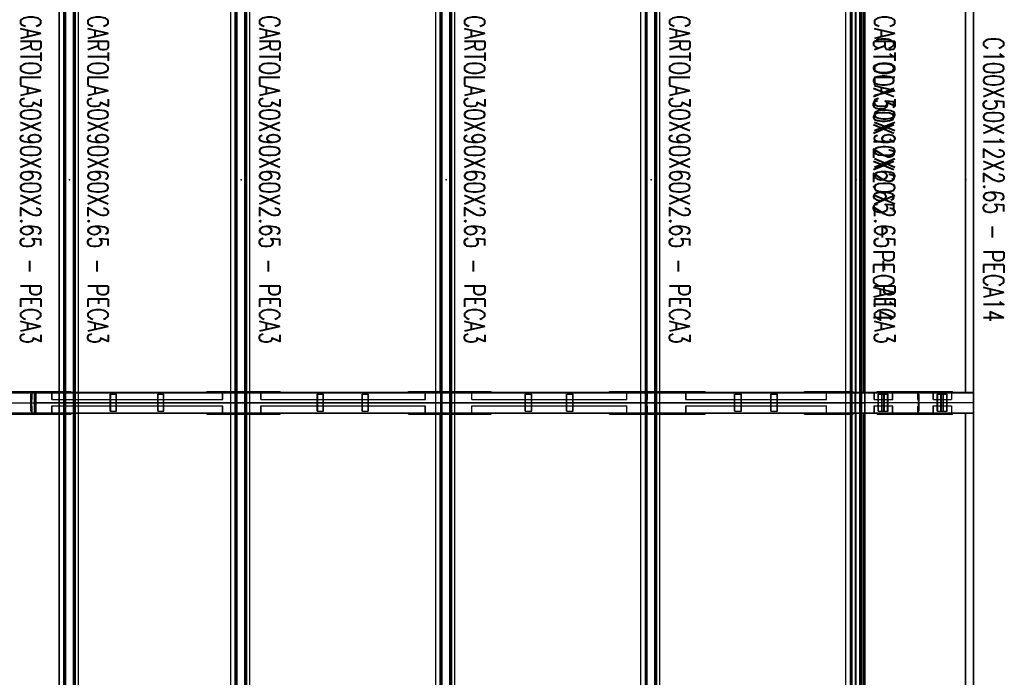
# Model space of a CAD drawing. Header units: feet. Extents: x -13577 to 173285, y -65833 to 34873.
# Tile 63 of 127: x 23670 to 29493, y 23986 to 27873. Entities that reach past the tile are written whole.
import ezdxf
from ezdxf.enums import TextEntityAlignment as Align

# ---------------------------------------------------------------- set-up
doc = ezdxf.new("R2010")
doc.units = ezdxf.units.FT
doc.header["$LTSCALE"] = 10
doc.header["$MEASUREMENT"] = 0
doc.linetypes.add('HIDDEN', pattern=[0.375, 0.25, -0.125])
doc.layers.get('0').update_dxf_attribs({"linetype": 'CONTINUOUS'})
for name, color, linetype in [('FORIR', 4, 'CONTINUOUS'), ('G', 3, 'CONTINUOUS'), ('TR', 6, 'HIDDEN'), ('TXT1', 7, 'CONTINUOUS')]:
    doc.layers.add(name, color=color, linetype=linetype)
doc.styles.add('1', font='romans.shx', dxfattribs={"width": 0.7, "height": 50})

# ---------------------------------------------------------------- blocks, each defined once
blk = doc.blocks.new('3D_INFOM')
blk.add_point((0, 0))
at = {"layer": 'FORIR', "flags": 1}
for tag, p in [('MARK', (7.55, -4.31)), ('NUM_DIS', (7.55, -11.68)), ('NOT_PEZ', (45.73, -11.68)), ('QTA_PEZ', (7.55, -18.55)), ('TIP_PEZ', (45.73, -18.55)), ('TRA_PEZ', (7.55, -26.33)), ('COS_PEZ', (45.73, -26.33)), ('DES_PEZ', (7.55, -33.75))]:
    blk.add_attdef(tag, p, '', height=5, dxfattribs=at)

msp = doc.modelspace()

# ---------------------------------------------------------------- linework, layer by layer
for p, q in [((18913.2, 25608.7), (23763.2, 25608.7)), ((18913.2, 25608.7), (23763.2, 25608.7)), ((22550.7, 25608.7), (23763.2, 25608.7)), ((23763.2, 25608.7), (24975.7, 25608.7)), ((23763.2, 25608.7), (23763.2, 25608.7)), ((23763.2, 25608.7), (28613.2, 25608.7)), ((28613.2, 25608.7), (23763.2, 25608.7)), ((24975.7, 25608.7), (26188.2, 25608.7)), ((24975.7, 25608.7), (24975.7, 25608.7)), ((26188.2, 25608.7), (27400.7, 25608.7)), ((26188.2, 25608.7), (26188.2, 25608.7)), ((27400.7, 25608.7), (28613.2, 25608.7)), ((27400.7, 25608.7), (27400.7, 25608.7)), ((28963.2, 25608.7), (28613.2, 25608.7)), ((29313.2, 25608.7), (28613.2, 25608.7)), ((29313.2, 25608.7), (28613.2, 25608.7)), ((28963.2, 25608.7), (28963.2, 25608.7)), ((29313.2, 25608.7), (28963.2, 25608.7))]:
    msp.add_line(p, q)
at = {"layer": 'G'}
for p, q in [((29313.2, 678.7), (29313.2, 31756.2)), ((23940.4, 741.2), (23940.4, 31693.7)), ((24000.1, 741.2), (24000.1, 31693.7)), ((24953.8, 741.2), (24953.8, 31693.7)), ((25013.5, 741.2), (25013.5, 31693.7)), ((26166.3, 741.2), (26166.3, 31693.7)), ((26226, 741.2), (26226, 31693.7)), ((27378.8, 741.2), (27378.8, 31693.7)), ((27438.5, 741.2), (27438.5, 31693.7)), ((28591.3, 741.2), (28591.3, 31693.7)), ((28651, 741.2), (28651, 31693.7)), ((28669.2, 741.2), (28669.2, 31693.7)), ((23904.6, 25671.2), (23904.6, 28183.7)), ((23904.9, 25671.2), (23904.9, 28183.7)), ((23931.7, 25671.2), (23931.7, 28183.7)), ((24018.2, 25671.2), (24018.2, 28183.7)), ((24918.1, 25671.2), (24918.1, 28183.7)), ((24918.4, 25671.2), (24918.4, 28183.7)), ((24945.2, 25671.2), (24945.2, 28183.7)), ((25031.7, 25671.2), (25031.7, 28183.7)), ((26130.6, 25671.2), (26130.6, 28183.7)), ((26130.9, 25671.2), (26130.9, 28183.7)), ((26157.7, 25671.2), (26157.7, 28183.7)), ((26244.2, 25671.2), (26244.2, 28183.7)), ((27343.1, 25671.2), (27343.1, 28183.7)), ((27343.4, 25671.2), (27343.4, 28183.7)), ((27370.2, 25671.2), (27370.2, 28183.7)), ((27456.7, 25671.2), (27456.7, 28183.7)), ((28555.6, 25671.2), (28555.6, 28183.7)), ((28555.9, 25671.2), (28555.9, 28183.7)), ((28582.7, 25671.2), (28582.7, 28183.7)), ((29263.2, 25668.2), (29263.2, 28186.8)), ((23619.9, 25676.2), (23904.6, 25676.2)), ((23758.3, 25671.2), (23768.2, 25671.2)), ((23758.3, 25546.2), (23758.3, 25671.2)), ((23758.6, 25668.2), (23767.9, 25668.2)), ((23758.6, 25549.3), (23758.6, 25668.2)), ((23758.6, 25668), (23767.9, 25668)), ((23763.2, 25668.2), (23763.2, 25676.2)), ((23763.2, 25549.4), (23763.2, 25668)), ((23767.9, 25549.3), (23767.9, 25668.2)), ((23768.2, 25546.2), (23768.2, 25671.2)), ((24776.2, 25671.2), (24776.2, 25676.2)), ((24776.2, 25676.2), (24918.1, 25676.2)), ((24791.1, 25671.2), (24791.1, 25676.2)), ((25031.7, 25676.2), (25210.7, 25676.2)), ((25210.7, 25671.2), (25210.7, 25676.2)), ((25969.9, 25671.2), (25969.9, 25676.2)), ((25969.9, 25676.2), (26130.6, 25676.2)), ((25984.9, 25671.2), (25984.9, 25676.2)), ((26244.2, 25676.2), (26457.6, 25676.2)), ((26457.6, 25671.2), (26457.6, 25676.2)), ((27157.3, 25671.2), (27157.3, 25676.2)), ((27157.3, 25676.2), (27343.1, 25676.2)), ((27172.2, 25671.2), (27172.2, 25676.2)), ((27438.5, 25671.2), (28613.2, 25671.2)), ((27456.7, 25676.2), (27723.9, 25676.2)), ((27723.9, 25671.2), (27723.9, 25676.2)), ((28310.4, 25671.2), (28310.4, 25676.2)), ((28310.4, 25676.2), (28555.6, 25676.2)), ((28325.4, 25671.2), (28325.4, 25676.2)), ((28669.2, 25671.2), (29313.2, 25671.2)), ((28740.2, 25671.2), (28740.2, 25676.2)), ((28740.2, 25676.2), (29186.2, 25676.2)), ((28990.2, 25671.2), (28990.2, 25676.2)), ((29186.2, 25671.2), (29186.2, 25676.2)), ((29263.2, 25668.2), (29310.2, 25668.2)), ((29310.2, 25549.3), (29310.2, 25668.2)), ((23931.7, 25608.7), (24000.1, 25608.7)), ((24945.2, 25608.7), (25013.5, 25608.7)), ((26157.7, 25608.7), (26226, 25608.7)), ((27370.2, 25608.7), (27438.5, 25608.7)), ((28582.7, 25608.7), (28669.2, 25608.7)), ((23619.9, 25541.2), (23904.6, 25541.2)), ((23758.3, 25546.2), (23768.2, 25546.2)), ((23758.6, 25549.4), (23767.9, 25549.4)), ((23758.6, 25549.3), (23767.9, 25549.3)), ((23763.2, 25541.2), (23763.2, 25549.3)), ((23904.6, 20371.2), (23904.6, 25546.2)), ((23904.9, 20371.2), (23904.9, 25546.2)), ((23931.7, 20371.2), (23931.7, 25546.2)), ((24018.2, 20371.2), (24018.2, 25546.2)), ((24776.2, 25541.2), (24776.2, 25546.2)), ((24776.2, 25541.2), (24918.1, 25541.2)), ((24791.1, 25541.2), (24791.1, 25546.2)), ((24918.1, 20371.2), (24918.1, 25546.2)), ((24918.4, 20371.2), (24918.4, 25546.2)), ((24945.2, 20371.2), (24945.2, 25546.2)), ((25031.7, 20371.2), (25031.7, 25546.2)), ((25031.7, 25541.2), (25210.7, 25541.2)), ((25210.7, 25541.2), (25210.7, 25546.2)), ((25969.9, 25541.2), (25969.9, 25546.2)), ((25969.9, 25541.2), (26130.6, 25541.2)), ((25984.9, 25541.2), (25984.9, 25546.2)), ((26130.6, 20371.2), (26130.6, 25546.2)), ((26130.9, 20371.2), (26130.9, 25546.2)), ((26157.7, 20371.2), (26157.7, 25546.2)), ((26244.2, 20371.2), (26244.2, 25546.2)), ((26244.2, 25541.2), (26457.6, 25541.2)), ((26457.6, 25541.2), (26457.6, 25546.2)), ((27157.3, 25541.2), (27157.3, 25546.2)), ((27157.3, 25541.2), (27343.1, 25541.2)), ((27172.2, 25541.2), (27172.2, 25546.2)), ((27343.1, 20371.2), (27343.1, 25546.2)), ((27343.4, 20371.2), (27343.4, 25546.2)), ((27370.2, 20371.2), (27370.2, 25546.2)), ((27438.5, 25546.2), (28613.2, 25546.2)), ((27456.7, 20371.2), (27456.7, 25546.2)), ((27456.7, 25541.2), (27723.9, 25541.2)), ((27723.9, 25541.2), (27723.9, 25546.2)), ((28310.4, 25541.2), (28310.4, 25546.2)), ((28310.4, 25541.2), (28555.6, 25541.2)), ((28325.4, 25541.2), (28325.4, 25546.2)), ((28555.6, 20371.2), (28555.6, 25546.2)), ((28555.9, 20371.2), (28555.9, 25546.2)), ((28582.7, 20371.2), (28582.7, 25546.2)), ((28669.2, 25546.2), (29313.2, 25546.2)), ((28740.2, 25541.2), (28740.2, 25546.2)), ((28740.2, 25541.2), (29186.2, 25541.2)), ((28990.2, 25541.2), (28990.2, 25546.2)), ((29186.2, 25541.2), (29186.2, 25546.2)), ((29263.2, 25549.3), (29310.2, 25549.3)), ((29263.2, 20368.2), (29263.2, 25549.3))]:
    msp.add_line(p, q, dxfattribs=at)
at = {"layer": 'TR'}
for p, q in [((23934.4, 741.2), (23934.4, 31693.7)), ((23943.1, 741.2), (23943.1, 31693.7)), ((23988.1, 741.2), (23988.1, 31693.7)), ((23991.4, 741.2), (23991.4, 31693.7)), ((23996.7, 741.2), (23996.7, 31693.7)), ((24017.9, 741.2), (24017.9, 31693.7)), ((24947.9, 741.2), (24947.9, 31693.7)), ((24956.6, 741.2), (24956.6, 31693.7)), ((25001.6, 741.2), (25001.6, 31693.7)), ((25004.9, 741.2), (25004.9, 31693.7)), ((25010.2, 741.2), (25010.2, 31693.7)), ((25031.4, 741.2), (25031.4, 31693.7)), ((26160.4, 741.2), (26160.4, 31693.7)), ((26169.1, 741.2), (26169.1, 31693.7)), ((26214.1, 741.2), (26214.1, 31693.7)), ((26217.4, 741.2), (26217.4, 31693.7)), ((26222.7, 741.2), (26222.7, 31693.7)), ((26243.9, 741.2), (26243.9, 31693.7)), ((27372.9, 741.2), (27372.9, 31693.7)), ((27381.6, 741.2), (27381.6, 31693.7)), ((27426.6, 741.2), (27426.6, 31693.7)), ((27429.9, 741.2), (27429.9, 31693.7)), ((27435.2, 741.2), (27435.2, 31693.7)), ((27456.4, 741.2), (27456.4, 31693.7)), ((28585.4, 741.2), (28585.4, 31693.7)), ((28594.1, 741.2), (28594.1, 31693.7)), ((28613.2, 741.2), (28613.2, 31693.7)), ((28639.1, 741.2), (28639.1, 31693.7)), ((28642.4, 741.2), (28642.4, 31693.7)), ((28647.7, 741.2), (28647.7, 31693.7)), ((28668.9, 741.2), (28668.9, 31693.7)), ((28615.9, 25671.2), (28615.9, 28183.7)), ((28660.6, 25671.2), (28660.6, 28183.7)), ((28663.2, 25671.2), (28663.2, 28183.7)), ((29265.9, 25671.2), (29265.9, 28183.7)), ((29310.6, 25671.2), (29310.6, 28183.7)), ((18263.2, 25668.2), (23758.6, 25668.2)), ((20085.9, 25671.2), (23758.3, 25671.2)), ((23736.2, 25671.2), (23736.2, 25676.2)), ((23736.2, 25558.7), (23736.2, 25658.7)), ((23736.2, 25658.7), (23741.2, 25658.7)), ((23741.2, 25546.2), (23741.2, 25671.2)), ((23741.2, 25627.2), (23744.4, 25627.2)), ((23744.4, 25668), (23758.6, 25668)), ((23744.4, 25627.2), (23744.4, 25668)), ((23763.2, 25668), (23763.2, 25668.2)), ((23767.9, 25668.2), (29263.2, 25668.2)), ((23767.9, 25668), (23785.2, 25668)), ((23768.2, 25671.2), (27438.5, 25671.2)), ((23785.2, 25668), (23785.2, 25671.2)), ((23790.2, 25671.2), (23790.2, 25676.2)), ((23861.1, 25627.2), (23861.1, 25671.2)), ((23861.1, 25627.2), (24872.3, 25627.2)), ((23862.8, 25627.2), (23862.8, 25668)), ((23862.8, 25668), (24894, 25668)), ((23884.6, 25668), (23884.6, 25671.2)), ((23904.6, 25676.2), (23974.2, 25676.2)), ((23904.6, 25546.2), (23904.6, 25671.2)), ((23904.9, 25546.2), (23904.9, 25671.2)), ((23912.5, 25671.2), (23912.5, 25676.2)), ((23915.5, 25671.2), (23915.5, 25676.2)), ((23931.7, 25546.2), (23931.7, 25671.2)), ((23974.2, 25671.2), (23974.2, 25676.2)), ((24018.2, 25546.2), (24018.2, 25671.2)), ((24206.2, 25658.7), (24242.7, 25658.7)), ((24206.2, 25558.7), (24206.2, 25658.7)), ((24208.9, 25558.7), (24208.9, 25658.7)), ((24240.1, 25558.7), (24240.1, 25658.7)), ((24242.7, 25558.7), (24242.7, 25658.7)), ((24486.3, 25658.7), (24522.8, 25658.7)), ((24486.3, 25558.7), (24486.3, 25658.7)), ((24489, 25558.7), (24489, 25658.7)), ((24520.1, 25558.7), (24520.1, 25658.7)), ((24522.8, 25558.7), (24522.8, 25658.7)), ((24870.6, 25627.2), (24870.6, 25671.2)), ((24872.3, 25627.2), (24872.3, 25668)), ((24894, 25668), (24894, 25671.2)), ((24918.1, 25676.2), (25031.7, 25676.2)), ((24918.1, 25546.2), (24918.1, 25671.2)), ((24918.4, 25546.2), (24918.4, 25671.2)), ((24945.2, 25546.2), (24945.2, 25671.2)), ((24945.7, 25671.2), (24945.7, 25676.2)), ((24948.7, 25558.7), (24948.7, 25658.7)), ((24948.7, 25658.7), (24953.7, 25658.7)), ((24953.7, 25546.2), (24953.7, 25671.2)), ((24953.7, 25627.2), (24956.9, 25627.2)), ((24956.9, 25627.2), (24956.9, 25668)), ((24956.9, 25668), (24997.7, 25668)), ((24997.7, 25668), (24997.7, 25671.2)), ((25005.1, 25671.2), (25005.1, 25676.2)), ((25020, 25671.2), (25020, 25676.2)), ((25031.7, 25546.2), (25031.7, 25671.2)), ((25096.7, 25627.2), (25096.7, 25671.2)), ((25096.7, 25627.2), (26070.2, 25627.2)), ((25098.2, 25627.2), (25098.2, 25668)), ((25098.2, 25668), (26089.3, 25668)), ((25117.3, 25668), (25117.3, 25671.2)), ((25430.2, 25658.7), (25467.8, 25658.7)), ((25430.2, 25558.7), (25430.2, 25658.7)), ((25432.5, 25558.7), (25432.5, 25658.7)), ((25465.5, 25558.7), (25465.5, 25658.7)), ((25467.8, 25558.7), (25467.8, 25658.7)), ((25695.2, 25558.7), (25695.2, 25658.7)), ((25695.2, 25658.7), (25732.9, 25658.7)), ((25697.6, 25558.7), (25697.6, 25658.7)), ((25730.6, 25558.7), (25730.6, 25658.7)), ((25732.9, 25558.7), (25732.9, 25658.7)), ((26068.7, 25627.2), (26068.7, 25671.2)), ((26070.2, 25627.2), (26070.2, 25668)), ((26089.3, 25668), (26089.3, 25671.2)), ((26130.6, 25676.2), (26244.2, 25676.2)), ((26130.6, 25546.2), (26130.6, 25671.2)), ((26130.9, 25546.2), (26130.9, 25671.2)), ((26161.2, 25558.7), (26161.2, 25658.7)), ((26161.2, 25658.7), (26166.2, 25658.7)), ((26166.2, 25546.2), (26166.2, 25671.2)), ((26166.2, 25627.2), (26169.4, 25627.2)), ((26169.4, 25627.2), (26169.4, 25668)), ((26169.4, 25668), (26210.2, 25668)), ((26210.2, 25668), (26210.2, 25671.2)), ((26218.7, 25671.2), (26218.7, 25676.2)), ((26233.6, 25671.2), (26233.6, 25676.2)), ((26244.2, 25546.2), (26244.2, 25671.2)), ((26343.4, 25627.2), (26343.4, 25671.2)), ((26343.4, 25627.2), (27261.5, 25627.2)), ((26344.6, 25668), (27277.6, 25668)), ((26344.6, 25627.2), (26344.6, 25668)), ((26360.7, 25668), (26360.7, 25671.2)), ((26659.3, 25558.7), (26659.3, 25658.7)), ((26659.3, 25658.7), (26698, 25658.7)), ((26661.2, 25558.7), (26661.2, 25658.7)), ((26696, 25558.7), (26696, 25658.7)), ((26698, 25558.7), (26698, 25658.7)), ((26903.6, 25558.7), (26903.6, 25658.7)), ((26903.6, 25658.7), (26942.4, 25658.7)), ((26905.6, 25558.7), (26905.6, 25658.7)), ((26940.4, 25558.7), (26940.4, 25658.7)), ((26942.4, 25558.7), (26942.4, 25658.7)), ((27260.2, 25627.2), (27260.2, 25671.2)), ((27261.5, 25627.2), (27261.5, 25668)), ((27277.6, 25668), (27277.6, 25671.2)), ((27343.1, 25676.2), (27456.7, 25676.2)), ((27343.1, 25546.2), (27343.1, 25671.2)), ((27343.4, 25546.2), (27343.4, 25671.2)), ((27370.2, 25546.2), (27370.2, 25671.2)), ((27373.7, 25658.7), (27378.7, 25658.7)), ((27373.7, 25558.7), (27373.7, 25658.7)), ((27373.9, 25671.2), (27373.9, 25676.2)), ((27378.7, 25546.2), (27378.7, 25671.2)), ((27378.7, 25627.2), (27381.9, 25627.2)), ((27381.9, 25668), (27422.7, 25668)), ((27381.9, 25627.2), (27381.9, 25668)), ((27422.7, 25668), (27422.7, 25671.2)), ((27430.9, 25671.2), (27430.9, 25676.2)), ((27445.8, 25671.2), (27445.8, 25676.2)), ((27456.7, 25546.2), (27456.7, 25671.2)), ((27610.1, 25627.2), (27610.1, 25671.2)), ((27610.1, 25627.2), (28442.1, 25627.2)), ((27611.1, 25668), (28454.9, 25668)), ((27611.1, 25627.2), (27611.1, 25668)), ((27623.9, 25668), (27623.9, 25671.2)), ((27898.2, 25658.7), (27937.8, 25658.7)), ((27898.2, 25558.7), (27898.2, 25658.7)), ((27899.8, 25558.7), (27899.8, 25658.7)), ((27936.2, 25558.7), (27936.2, 25658.7)), ((27937.8, 25558.7), (27937.8, 25658.7)), ((28111.9, 25658.7), (28151.4, 25658.7)), ((28111.9, 25558.7), (28111.9, 25658.7)), ((28113.4, 25558.7), (28113.4, 25658.7)), ((28149.9, 25558.7), (28149.9, 25658.7)), ((28151.4, 25558.7), (28151.4, 25658.7)), ((28441.1, 25627.2), (28441.1, 25671.2)), ((28442.1, 25627.2), (28442.1, 25668)), ((28454.9, 25668), (28454.9, 25671.2)), ((28555.6, 25676.2), (28599, 25676.2)), ((28555.6, 25546.2), (28555.6, 25671.2)), ((28555.9, 25546.2), (28555.9, 25671.2)), ((28563.2, 25668.2), (28563.2, 25671.2)), ((28582.7, 25546.2), (28582.7, 25671.2)), ((28584.1, 25671.2), (28584.1, 25676.2)), ((28599, 25671.2), (28599, 25676.2)), ((28609.3, 25668.2), (28609.3, 25671.2)), ((28610.2, 25549.3), (28610.2, 25668.2)), ((28613.2, 25671.2), (28669.2, 25671.2)), ((28613.9, 25549.3), (28613.9, 25668.2)), ((28614.2, 25546.2), (28614.2, 25671.2)), ((28723.1, 25627.2), (28723.1, 25671.2)), ((28723.1, 25627.2), (28833.2, 25627.2)), ((28724.7, 25668), (28853.4, 25668)), ((28724.7, 25627.2), (28724.7, 25668)), ((28744.9, 25668), (28744.9, 25671.2)), ((28746.6, 25658.7), (28805.6, 25658.7)), ((28746.6, 25558.7), (28746.6, 25658.7)), ((28749.1, 25558.7), (28749.1, 25658.7)), ((28768.3, 25558.7), (28768.3, 25658.7)), ((28770.8, 25558.7), (28770.8, 25658.7)), ((28781.4, 25558.7), (28781.4, 25658.7)), ((28783.8, 25558.7), (28783.8, 25658.7)), ((28803.1, 25558.7), (28803.1, 25658.7)), ((28805.6, 25558.7), (28805.6, 25658.7)), ((28831.6, 25627.2), (28831.6, 25671.2)), ((28833.2, 25627.2), (28833.2, 25668)), ((28853.4, 25668), (28853.4, 25671.2)), ((28936.2, 25671.2), (28936.2, 25676.2)), ((28941.2, 25668), (28941.2, 25671.2)), ((28941.2, 25668), (28982, 25668)), ((28982, 25627.2), (28982, 25668)), ((28982, 25627.2), (28985.2, 25627.2)), ((28985.2, 25546.2), (28985.2, 25671.2)), ((28985.2, 25658.7), (28990.2, 25658.7)), ((28990.2, 25558.7), (28990.2, 25658.7)), ((29073.1, 25627.2), (29073.1, 25671.2)), ((29073.1, 25627.2), (29183.2, 25627.2)), ((29074.7, 25627.2), (29074.7, 25668)), ((29074.7, 25668), (29203.4, 25668)), ((29094.9, 25668), (29094.9, 25671.2)), ((29096.6, 25658.7), (29155.6, 25658.7)), ((29096.6, 25558.7), (29096.6, 25658.7)), ((29099.1, 25558.7), (29099.1, 25658.7)), ((29118.3, 25558.7), (29118.3, 25658.7)), ((29120.8, 25558.7), (29120.8, 25658.7)), ((29131.4, 25558.7), (29131.4, 25658.7)), ((29133.8, 25558.7), (29133.8, 25658.7)), ((29153.1, 25558.7), (29153.1, 25658.7)), ((29155.6, 25558.7), (29155.6, 25658.7)), ((29181.6, 25627.2), (29181.6, 25671.2)), ((29183.2, 25627.2), (29183.2, 25668)), ((29203.4, 25668), (29203.4, 25671.2)), ((29310.2, 25668.2), (29313.2, 25668.2)), ((23741.2, 25590.2), (23744.4, 25590.2)), ((23744.4, 25549.4), (23744.4, 25590.2)), ((23861.1, 25590.2), (24872.3, 25590.2)), ((23861.1, 25546.2), (23861.1, 25590.2)), ((23862.8, 25549.4), (23862.8, 25590.2)), ((23904.6, 25608.7), (23931.7, 25608.7)), ((24000.1, 25608.7), (24018.2, 25608.7)), ((24870.6, 25546.2), (24870.6, 25590.2)), ((24872.3, 25549.4), (24872.3, 25590.2)), ((24918.1, 25608.7), (24945.2, 25608.7)), ((24953.7, 25590.2), (24956.9, 25590.2)), ((24956.9, 25549.4), (24956.9, 25590.2)), ((25013.5, 25608.7), (25031.7, 25608.7)), ((25096.7, 25546.2), (25096.7, 25590.2)), ((25096.7, 25590.2), (26070.2, 25590.2)), ((25098.2, 25549.4), (25098.2, 25590.2)), ((26068.7, 25546.2), (26068.7, 25590.2)), ((26070.2, 25549.4), (26070.2, 25590.2)), ((26130.6, 25608.7), (26157.7, 25608.7)), ((26166.2, 25590.2), (26169.4, 25590.2)), ((26169.4, 25549.4), (26169.4, 25590.2)), ((26226, 25608.7), (26244.2, 25608.7)), ((26343.4, 25590.2), (27261.5, 25590.2)), ((26343.4, 25546.2), (26343.4, 25590.2)), ((26344.6, 25549.4), (26344.6, 25590.2)), ((27260.2, 25546.2), (27260.2, 25590.2)), ((27261.5, 25549.4), (27261.5, 25590.2)), ((27343.1, 25608.7), (27370.2, 25608.7)), ((27378.7, 25590.2), (27381.9, 25590.2)), ((27381.9, 25549.4), (27381.9, 25590.2)), ((27438.5, 25608.7), (27456.7, 25608.7)), ((27610.1, 25590.2), (28442.1, 25590.2)), ((27610.1, 25546.2), (27610.1, 25590.2)), ((27611.1, 25549.4), (27611.1, 25590.2)), ((28441.1, 25546.2), (28441.1, 25590.2)), ((28442.1, 25549.4), (28442.1, 25590.2)), ((28555.6, 25608.7), (28582.7, 25608.7)), ((28723.1, 25546.2), (28723.1, 25590.2)), ((28723.1, 25590.2), (28833.2, 25590.2)), ((28724.7, 25549.4), (28724.7, 25590.2)), ((28831.6, 25546.2), (28831.6, 25590.2)), ((28833.2, 25549.4), (28833.2, 25590.2)), ((28982, 25590.2), (28985.2, 25590.2)), ((28982, 25549.4), (28982, 25590.2)), ((29073.1, 25546.2), (29073.1, 25590.2)), ((29073.1, 25590.2), (29183.2, 25590.2)), ((29074.7, 25549.4), (29074.7, 25590.2)), ((29181.6, 25546.2), (29181.6, 25590.2)), ((29183.2, 25549.4), (29183.2, 25590.2)), ((18263.2, 25549.3), (23758.6, 25549.3)), ((20085.9, 25546.2), (23758.3, 25546.2)), ((23736.2, 25558.7), (23741.2, 25558.7)), ((23736.2, 25541.2), (23736.2, 25546.2)), ((23744.4, 25549.4), (23758.6, 25549.4)), ((23763.2, 25549.4), (23763.2, 25549.3)), ((23767.9, 25549.4), (23785.2, 25549.4)), ((23767.9, 25549.3), (29263.2, 25549.3)), ((23768.2, 25546.2), (27438.5, 25546.2)), ((23785.2, 25546.2), (23785.2, 25549.4)), ((23790.2, 25541.2), (23790.2, 25546.2)), ((23862.8, 25549.4), (24894, 25549.4)), ((23884.6, 25546.2), (23884.6, 25549.4)), ((23904.6, 25541.2), (23974.2, 25541.2)), ((23912.5, 25541.2), (23912.5, 25546.2)), ((23915.5, 25541.2), (23915.5, 25546.2)), ((23974.2, 25541.2), (23974.2, 25546.2)), ((24206.2, 25558.7), (24242.7, 25558.7)), ((24486.3, 25558.7), (24522.8, 25558.7)), ((24894, 25546.2), (24894, 25549.4)), ((24918.1, 25541.2), (25031.7, 25541.2)), ((24945.7, 25541.2), (24945.7, 25546.2)), ((24948.7, 25558.7), (24953.7, 25558.7)), ((24956.9, 25549.4), (24997.7, 25549.4)), ((24997.7, 25546.2), (24997.7, 25549.4)), ((25005.1, 25541.2), (25005.1, 25546.2)), ((25020, 25541.2), (25020, 25546.2)), ((25098.2, 25549.4), (26089.3, 25549.4)), ((25117.3, 25546.2), (25117.3, 25549.4)), ((25430.2, 25558.7), (25467.8, 25558.7)), ((25695.2, 25558.7), (25732.9, 25558.7)), ((26089.3, 25546.2), (26089.3, 25549.4)), ((26130.6, 25541.2), (26244.2, 25541.2)), ((26161.2, 25558.7), (26166.2, 25558.7)), ((26169.4, 25549.4), (26210.2, 25549.4)), ((26210.2, 25546.2), (26210.2, 25549.4)), ((26218.7, 25541.2), (26218.7, 25546.2)), ((26233.6, 25541.2), (26233.6, 25546.2)), ((26344.6, 25549.4), (27277.6, 25549.4)), ((26360.7, 25546.2), (26360.7, 25549.4)), ((26659.3, 25558.7), (26698, 25558.7)), ((26903.6, 25558.7), (26942.4, 25558.7)), ((27277.6, 25546.2), (27277.6, 25549.4)), ((27343.1, 25541.2), (27456.7, 25541.2)), ((27373.7, 25558.7), (27378.7, 25558.7)), ((27373.9, 25541.2), (27373.9, 25546.2)), ((27381.9, 25549.4), (27422.7, 25549.4)), ((27422.7, 25546.2), (27422.7, 25549.4)), ((27430.9, 25541.2), (27430.9, 25546.2)), ((27445.8, 25541.2), (27445.8, 25546.2)), ((27611.1, 25549.4), (28454.9, 25549.4)), ((27623.9, 25546.2), (27623.9, 25549.4)), ((27898.2, 25558.7), (27937.8, 25558.7)), ((28111.9, 25558.7), (28151.4, 25558.7)), ((28454.9, 25546.2), (28454.9, 25549.4)), ((28555.6, 25541.2), (28599, 25541.2)), ((28563.2, 25546.2), (28563.2, 25549.3)), ((28584.1, 25541.2), (28584.1, 25546.2)), ((28599, 25541.2), (28599, 25546.2)), ((28609.3, 25546.2), (28609.3, 25549.3)), ((28613.2, 25546.2), (28669.2, 25546.2)), ((28615.9, 20371.2), (28615.9, 25546.2)), ((28660.6, 20371.2), (28660.6, 25546.2)), ((28663.2, 20371.2), (28663.2, 25546.2)), ((28724.7, 25549.4), (28853.4, 25549.4)), ((28744.9, 25546.2), (28744.9, 25549.4)), ((28746.6, 25558.7), (28805.6, 25558.7)), ((28853.4, 25546.2), (28853.4, 25549.4)), ((28936.2, 25541.2), (28936.2, 25546.2)), ((28941.2, 25549.4), (28982, 25549.4)), ((28941.2, 25546.2), (28941.2, 25549.4)), ((28985.2, 25558.7), (28990.2, 25558.7)), ((29074.7, 25549.4), (29203.4, 25549.4)), ((29094.9, 25546.2), (29094.9, 25549.4)), ((29096.6, 25558.7), (29155.6, 25558.7)), ((29203.4, 25546.2), (29203.4, 25549.4)), ((29265.9, 20371.2), (29265.9, 25546.2)), ((29310.2, 25549.3), (29313.2, 25549.3)), ((29310.6, 20371.2), (29310.6, 25546.2))]:
    msp.add_line(p, q, dxfattribs=at)

# ---------------------------------------------------------------- block references
at = {"layer": 'TXT1', "color": 7, "xscale": 10, "yscale": 10, "zscale": 10}
for p in [(23965.7, 26927.5), (24979.2, 26927.5), (26191.7, 26927.5), (27404.2, 26927.5), (28614.6, 26927.5), (28616.7, 26927.5), (29264.6, 26927.5)]:
    msp.add_blockref('3D_INFOM', p, dxfattribs=at)

# ---------------------------------------------------------------- texts
at = {"layer": 'TXT1', "color": 7, "style": '1', "width": 0.7}
for s, p in [('CARTOLA30X90X60X2.65 - PECA3', (23639.9, 26927.5)), ('CARTOLA30X90X60X2.65 - PECA3', (24038.2, 26927.5)), ('CARTOLA30X90X60X2.65 - PECA3', (25051.7, 26927.5)), ('CARTOLA30X90X60X2.65 - PECA3', (26264.2, 26927.5)), ('CARTOLA30X90X60X2.65 - PECA3', (27476.7, 26927.5)), ('CARTOLA30X90X60X2.65 - PECA3', (28689.2, 26927.5)), ('C100X50X12X2.65 - PECA14', (28683.2, 26927.5)), ('C100X50X12X2.65 - PECA14', (29333.2, 26927.5))]:
    msp.add_text(s, height=120, rotation=270, dxfattribs=at).set_placement(p, align=Align.BOTTOM_CENTER)

doc.saveas('drawing.dxf')
